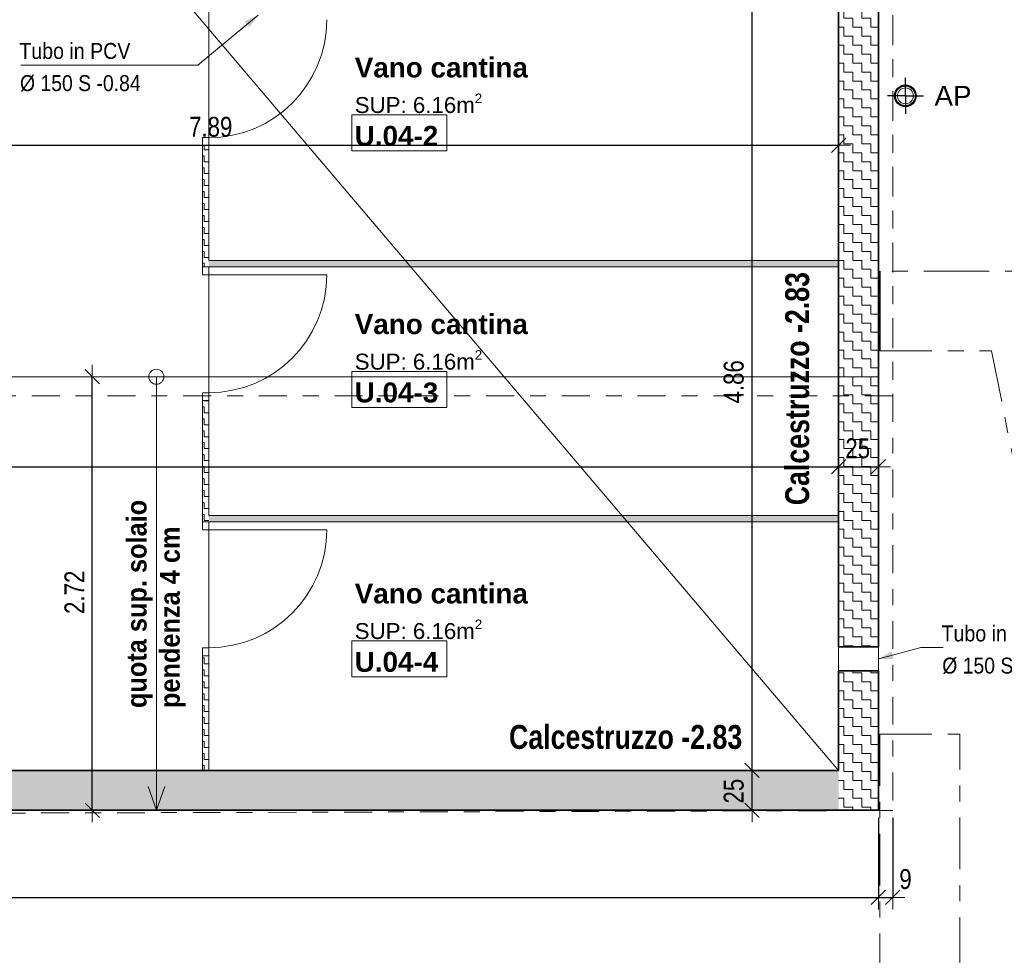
# Model space of a CAD drawing. Header units: metres. Extents: x -75 to 65, y -68 to 92.
# Tile 12 of 34: x 17.56 to 23.73, y -7.57 to -1.7. Entities that reach past the tile are written whole.
import ezdxf

# ---------------------------------------------------------------- set-up
doc = ezdxf.new("R2010")
doc.units = ezdxf.units.M
doc.header["$PDMODE"] = 65
for name, pattern in [('AUSGEZOGEN', [0]), ('STRICHLINIE_S4', [0.275, 0.175, -0.05, 0, -0.05]), ('STRICHPUNKT2_S5', [0.425, 0.325, -0.05, 0, -0.05])]:
    doc.linetypes.add(name, pattern=pattern)
for name, color, linetype in [('XR$1$010 Aussenwände', 7, 'AUSGEZOGEN'), ('XR$1$010 Aussenwände Bauteilschraffuren', 7, 'AUSGEZOGEN'), ('XR$1$010 Fenster', 7, 'AUSGEZOGEN'), ('XR$1$010 Türen', 7, 'AUSGEZOGEN'), ('XR$1$015 Innenwände', 7, 'AUSGEZOGEN'), ('XR$1$015 Innenwände Bauteilschraffuren', 7, 'AUSGEZOGEN'), ('XR$1$035 Decken', 7, 'AUSGEZOGEN'), ('XR$1$060 Möbel Einbau', 7, 'AUSGEZOGEN'), ('XR$1$065 Möbel Einrichtung', 7, 'AUSGEZOGEN'), ('XR$1$080 Raumdefinitionen Kontur', 7, 'AUSGEZOGEN'), ('XR$1$0_', 7, 'AUSGEZOGEN'), ('XR$1$255 Plangrafiken', 7, 'AUSGEZOGEN'), ('XR$2$080 Raumdefinitionen Text', 7, 'AUSGEZOGEN'), ('XR$2$160 Beschriftungen 50', 7, 'AUSGEZOGEN')]:
    doc.layers.add(name, color=color, linetype=linetype)
doc.layers.add('XR$2$STANDARD_1', color=7, linetype='AUSGEZOGEN', lineweight=25)
doc.styles.add('ARIAL', font='arial.ttf')
doc.dimstyles.new('DIMSTYLE_3', dxfattribs={"dimtxt": 0.125, "dimasz": 0.15, "dimexe": 0, "dimexo": 0, "dimgap": 0.0625, "dimtad": 2, "dimrnd": 0.005, "dimzin": 4, "dimdsep": 46, "dimtxsty": 'ARIAL', "dimblk1": 'ALL_ML_STRICH', "dimblk2": 'ALL_ML_STRICH', "dimsah": 1, "dimcen": 0, "dimclrd": 7, "dimclre": 7, "dimclrt": 7, "dimadec": 0, "dimazin": 0, "dimtfac": 1, "dimtdec": 0, "dimtix": 1, "dimtmove": 2, "dimatfit": 3, "dimfxl": 0, "dimtzin": 0, "dimlwd": 0, "dimlwe": 18, "dimarcsym": 0})
doc.dimstyles.new('DIMSTYLE_7', dxfattribs={"dimtxt": 0.125, "dimasz": 0.15, "dimexe": 0, "dimexo": 0, "dimgap": 0.0625, "dimtad": 2, "dimdec": 1, "dimlfac": 100, "dimrnd": 0.5, "dimzin": 4, "dimdsep": 46, "dimtxsty": 'ARIAL', "dimblk1": 'ALL_ML_STRICH', "dimblk2": 'ALL_ML_STRICH', "dimsah": 1, "dimcen": 0, "dimclrd": 7, "dimclre": 7, "dimclrt": 7, "dimadec": 0, "dimazin": 0, "dimtfac": 1, "dimtdec": 0, "dimtix": 1, "dimtmove": 2, "dimatfit": 3, "dimfxl": 0, "dimtvp": 1.2, "dimtzin": 0, "dimlwd": 0, "dimlwe": 18, "dimarcsym": 0})
pattern_1 = [(0, (0.075, 0.075), (0.0375, 0.0375), [0.0375, -0.0375]), (90, (0.075, 0.075), (-0.0375, 0.0375), [0.0375, -0.0375])]
pattern_2 = [(0, (0.1125, 0.1125), (0.05625, 0.05625), [0.05625, -0.05625]), (90, (0.1125, 0.1125), (-0.05625, 0.05625), [0.05625, -0.05625])]

# ---------------------------------------------------------------- blocks, each defined once
blk = doc.blocks.new('COMPLEXOBJECT_17')
at = {"layer": 'XR$1$065 Möbel Einrichtung', "color": 7, "linetype": 'AUSGEZOGEN', "lineweight": 13, "transparency": 33554687}
for start, end in [(90, 270), (270, 90)]:
    blk.add_arc((23.1113, -2.1742), 0.05, start, end, dxfattribs=at)
blk = doc.blocks.new('COMPLEXOBJECT_29')
at = {"layer": 'XR$2$160 Beschriftungen 50', "linetype": 'AUSGEZOGEN', "lineweight": 13, "true_color": 0x000000, "transparency": 33554687}
blk.add_hatch(color=18, dxfattribs=at).paths.add_polyline_path([(23.0362, -5.7067), (23.0237, -5.6595), (22.9418, -5.7065)])
at = {"layer": 'XR$2$160 Beschriftungen 50', "color": 7, "linetype": 'AUSGEZOGEN', "lineweight": 13, "transparency": 33554687}
blk.add_line((22.9418, -5.7065), (23.0299, -5.6831), dxfattribs=at)
blk = doc.blocks.new('ALL_ML_STRICH')
at = {"color": 0, "linetype": 'ByBlock', "lineweight": -2}
for p, q in [((0, -0.5), (0, 0.5)), ((-1, 0), (0.5, 0)), ((-0.3, -0.3), (0.3, 0.3))]:
    blk.add_line(p, q, dxfattribs=at)
blk = doc.blocks.new('*D55')
at = {"layer": 'DEFPOINTS', "color": 7, "linetype": 'AUSGEZOGEN', "lineweight": 18, "transparency": 16777216}
for p in [(1.9918, -7.1932), (1.9918, -7.2032), (22.9418, -7.2032)]:
    blk.add_point(p, dxfattribs=at)
at = {"layer": 'XR$2$STANDARD_1', "color": 7, "linetype": 'AUSGEZOGEN', "lineweight": -2, "transparency": 16777216}
for p, q in [((1.9918, -6.7035), (1.9918, -7.2032)), ((22.9418, -6.7035), (22.9418, -7.2032)), ((1.9918, -7.2032), (22.9418, -7.2032))]:
    blk.add_line(p, q, dxfattribs=at)
at = {"layer": 'XR$2$STANDARD_1', "color": 7, "linetype": 'AUSGEZOGEN', "lineweight": 18, "transparency": 16777216, "xscale": 0.15, "yscale": 0.15, "zscale": 0.15, "rotation": 180}
blk.add_blockref('ALL_ML_STRICH', (1.9918, -7.2032), dxfattribs=at)
at = {"layer": 'XR$2$STANDARD_1', "color": 7, "linetype": 'AUSGEZOGEN', "lineweight": 18, "transparency": 16777216, "xscale": 0.15, "yscale": 0.15, "zscale": 0.15}
blk.add_blockref('ALL_ML_STRICH', (22.9418, -7.2032), dxfattribs=at)
at = {"layer": 'XR$2$STANDARD_1', "color": 7, "linetype": 'AUSGEZOGEN', "lineweight": 18, "transparency": 16777216, "insert": (12.4698, -7.0886), "char_height": 0.125, "width": 0.5, "attachment_point": 5, "style": 'ARIAL'}
blk.add_mtext('\\W0.80;\\A1;{\\A1;{20.95\\H0.082500;\\S^ ;}}', dxfattribs=at)
blk = doc.blocks.new('*D56')
at = {"layer": 'DEFPOINTS', "color": 7, "linetype": 'AUSGEZOGEN', "lineweight": 18, "transparency": 16777216}
for p in [(22.9418, -7.2032), (22.9418, -7.2032), (23.0318, -7.1909)]:
    blk.add_point(p, dxfattribs=at)
at = {"layer": 'XR$2$STANDARD_1', "color": 7, "linetype": 'AUSGEZOGEN', "lineweight": -2, "transparency": 16777216}
for p, q in [((22.9418, -6.7035), (22.9418, -7.2032)), ((23.0318, -6.7035), (23.0318, -7.2032)), ((22.9418, -7.2032), (23.0318, -7.2032))]:
    blk.add_line(p, q, dxfattribs=at)
at = {"layer": 'XR$2$STANDARD_1', "color": 7, "linetype": 'AUSGEZOGEN', "lineweight": 18, "transparency": 16777216, "xscale": 0.15, "yscale": 0.15, "zscale": 0.15, "rotation": 180}
blk.add_blockref('ALL_ML_STRICH', (22.9418, -7.2032), dxfattribs=at)
at = {"layer": 'XR$2$STANDARD_1', "color": 7, "linetype": 'AUSGEZOGEN', "lineweight": 18, "transparency": 16777216, "xscale": 0.15, "yscale": 0.15, "zscale": 0.15}
blk.add_blockref('ALL_ML_STRICH', (23.0318, -7.2032), dxfattribs=at)
at = {"layer": 'XR$2$STANDARD_1', "color": 7, "linetype": 'AUSGEZOGEN', "lineweight": 18, "transparency": 16777216, "insert": (23.1118, -7.0886), "char_height": 0.125, "width": 0.3, "attachment_point": 5, "style": 'ARIAL'}
blk.add_mtext('\\W0.80;\\A1;{\\A1;{9\\H0.082500;\\S^ ;}}', dxfattribs=at)
blk = doc.blocks.new('*D61')
at = {"layer": 'DEFPOINTS', "color": 7, "linetype": 'AUSGEZOGEN', "lineweight": 18, "transparency": 16777216}
for p in [(14.8018, -2.449), (14.8018, -2.484), (22.6918, -2.7819)]:
    blk.add_point(p, dxfattribs=at)
at = {"layer": 'XR$2$STANDARD_1', "color": 7, "linetype": 'AUSGEZOGEN', "lineweight": -2, "transparency": 16777216}
for p, q in [((14.8018, -2.114), (14.8018, -2.484)), ((14.8018, -2.484), (22.6918, -2.484)), ((22.6918, -2.484), (22.6918, -2.484))]:
    blk.add_line(p, q, dxfattribs=at)
at = {"layer": 'XR$2$STANDARD_1', "color": 7, "linetype": 'AUSGEZOGEN', "lineweight": 18, "transparency": 16777216, "xscale": 0.15, "yscale": 0.15, "zscale": 0.15, "rotation": 180}
blk.add_blockref('ALL_ML_STRICH', (14.8018, -2.484), dxfattribs=at)
at = {"layer": 'XR$2$STANDARD_1', "color": 7, "linetype": 'AUSGEZOGEN', "lineweight": 18, "transparency": 16777216, "xscale": 0.15, "yscale": 0.15, "zscale": 0.15}
blk.add_blockref('ALL_ML_STRICH', (22.6918, -2.484), dxfattribs=at)
at = {"layer": 'XR$2$STANDARD_1', "color": 7, "linetype": 'AUSGEZOGEN', "lineweight": 18, "transparency": 16777216, "insert": (18.7539, -2.3693), "char_height": 0.125, "width": 0.4, "attachment_point": 5, "style": 'ARIAL'}
blk.add_mtext('\\W0.80;\\A1;{\\A1;{7.89\\H0.082500;\\S^ ;}}', dxfattribs=at)
blk = doc.blocks.new('*D67')
at = {"layer": 'DEFPOINTS', "color": 7, "linetype": 'AUSGEZOGEN', "lineweight": 18, "transparency": 16777216}
for p in [(18.0114, -3.9365), (18.0114, -6.6565), (18.1134, -6.6565)]:
    blk.add_point(p, dxfattribs=at)
at = {"layer": 'XR$2$STANDARD_1', "color": 7, "linetype": 'AUSGEZOGEN', "lineweight": -2, "transparency": 16777216}
for p, q in [((18.0114, -3.9365), (18.0114, -3.9365)), ((18.0114, -6.6565), (18.0114, -3.9365)), ((18.0114, -6.6565), (18.0114, -6.6565))]:
    blk.add_line(p, q, dxfattribs=at)
at = {"layer": 'XR$2$STANDARD_1', "color": 7, "linetype": 'AUSGEZOGEN', "lineweight": 18, "transparency": 16777216, "xscale": 0.15, "yscale": 0.15, "zscale": 0.15}
for p, rotation in [((18.0114, -3.9365), 90), ((18.0114, -6.6565), 270)]:
    blk.add_blockref('ALL_ML_STRICH', p, dxfattribs=dict(at, rotation=rotation))
at = {"layer": 'XR$2$STANDARD_1', "color": 7, "linetype": 'AUSGEZOGEN', "lineweight": 18, "transparency": 16777216, "insert": (17.8989, -5.2888), "char_height": 0.125, "width": 0.4, "attachment_point": 5, "rotation": 90, "style": 'ARIAL'}
blk.add_mtext('\\W0.80;\\A1;{\\A1;{2.72\\H0.082500;\\S^ ;}}', dxfattribs=at)
blk = doc.blocks.new('*D126')
at = {"layer": 'DEFPOINTS', "color": 7, "linetype": 'AUSGEZOGEN', "lineweight": 18, "transparency": 16777216}
for p in [(2.2418, -4.1597), (2.2418, -4.501), (22.6918, -4.62)]:
    blk.add_point(p, dxfattribs=at)
at = {"layer": 'XR$2$STANDARD_1', "color": 7, "linetype": 'AUSGEZOGEN', "lineweight": -2, "transparency": 16777216}
for p, q in [((2.2418, -4.501), (2.2418, -4.501)), ((2.2418, -4.501), (22.6918, -4.501)), ((22.6918, -4.501), (22.6918, -4.501))]:
    blk.add_line(p, q, dxfattribs=at)
at = {"layer": 'XR$2$STANDARD_1', "color": 7, "linetype": 'AUSGEZOGEN', "lineweight": 18, "transparency": 16777216, "xscale": 0.15, "yscale": 0.15, "zscale": 0.15, "rotation": 180}
blk.add_blockref('ALL_ML_STRICH', (2.2418, -4.501), dxfattribs=at)
at = {"layer": 'XR$2$STANDARD_1', "color": 7, "linetype": 'AUSGEZOGEN', "lineweight": 18, "transparency": 16777216, "xscale": 0.15, "yscale": 0.15, "zscale": 0.15}
blk.add_blockref('ALL_ML_STRICH', (22.6918, -4.501), dxfattribs=at)
at = {"layer": 'XR$2$STANDARD_1', "color": 7, "linetype": 'AUSGEZOGEN', "lineweight": 18, "transparency": 16777216, "insert": (12.4698, -4.3864), "char_height": 0.125, "width": 0.5, "attachment_point": 5, "style": 'ARIAL'}
blk.add_mtext('\\W0.80;\\A1;{\\A1;{20.45\\H0.082500;\\S^ ;}}', dxfattribs=at)
blk = doc.blocks.new('*D127')
at = {"layer": 'DEFPOINTS', "color": 7, "linetype": 'AUSGEZOGEN', "lineweight": 18, "transparency": 16777216}
for p in [(22.6918, -4.501), (22.6918, -4.62), (22.9418, -4.6087)]:
    blk.add_point(p, dxfattribs=at)
at = {"layer": 'XR$2$STANDARD_1', "color": 7, "linetype": 'AUSGEZOGEN', "lineweight": -2, "transparency": 16777216}
for p, q in [((22.6918, -4.501), (22.6918, -4.501)), ((22.6918, -4.501), (22.9418, -4.501)), ((22.9418, -4.501), (22.9418, -4.501))]:
    blk.add_line(p, q, dxfattribs=at)
at = {"layer": 'XR$2$STANDARD_1', "color": 7, "linetype": 'AUSGEZOGEN', "lineweight": 18, "transparency": 16777216, "xscale": 0.15, "yscale": 0.15, "zscale": 0.15, "rotation": 180}
blk.add_blockref('ALL_ML_STRICH', (22.6918, -4.501), dxfattribs=at)
at = {"layer": 'XR$2$STANDARD_1', "color": 7, "linetype": 'AUSGEZOGEN', "lineweight": 18, "transparency": 16777216, "xscale": 0.15, "yscale": 0.15, "zscale": 0.15}
blk.add_blockref('ALL_ML_STRICH', (22.9418, -4.501), dxfattribs=at)
at = {"layer": 'XR$2$STANDARD_1', "color": 7, "linetype": 'AUSGEZOGEN', "lineweight": 18, "transparency": 16777216, "insert": (22.8119, -4.3864), "char_height": 0.125, "width": 0.4, "attachment_point": 5, "style": 'ARIAL'}
blk.add_mtext('\\W0.80;\\A1;{\\A1;{25\\H0.082500;\\S^ ;}}', dxfattribs=at)
blk = doc.blocks.new('COMPLEXOBJECT_33')
at = {"layer": 'XR$2$160 Beschriftungen 50', "linetype": 'AUSGEZOGEN', "lineweight": 13, "true_color": 0x000000, "transparency": 33554687}
blk.add_hatch(color=18, dxfattribs=at).paths.add_polyline_path([(18.9658, -1.7072), (18.997, -1.7448), (19.0516, -1.6677)])
at = {"layer": 'XR$2$160 Beschriftungen 50', "color": 7, "linetype": 'AUSGEZOGEN', "lineweight": 13, "transparency": 33554687}
blk.add_line((19.0516, -1.6677), (18.9814, -1.726), dxfattribs=at)
blk = doc.blocks.new('*D143')
at = {"layer": 'DEFPOINTS', "color": 7, "linetype": 'AUSGEZOGEN', "lineweight": 18, "transparency": 16777216}
for p in [(22.1846, -6.4065), (22.1496, -6.6565), (22.2171, -6.6565)]:
    blk.add_point(p, dxfattribs=at)
at = {"layer": 'XR$2$STANDARD_1', "color": 7, "linetype": 'AUSGEZOGEN', "lineweight": -2, "transparency": 16777216}
for p, q in [((22.1496, -6.4065), (22.1496, -6.4065)), ((22.1496, -6.6565), (22.1496, -6.4065)), ((22.1496, -6.6565), (22.1496, -6.6565))]:
    blk.add_line(p, q, dxfattribs=at)
at = {"layer": 'XR$2$STANDARD_1', "color": 7, "linetype": 'AUSGEZOGEN', "lineweight": 18, "transparency": 16777216, "xscale": 0.15, "yscale": 0.15, "zscale": 0.15}
for p, rotation in [((22.1496, -6.4065), 90), ((22.1496, -6.6565), 270)]:
    blk.add_blockref('ALL_ML_STRICH', p, dxfattribs=dict(at, rotation=rotation))
at = {"layer": 'XR$2$STANDARD_1', "color": 7, "linetype": 'AUSGEZOGEN', "lineweight": 18, "transparency": 16777216, "insert": (22.035, -6.5364), "char_height": 0.125, "width": 0.4, "attachment_point": 5, "rotation": 90, "style": 'ARIAL'}
blk.add_mtext('\\W0.80;\\A1;{\\A1;{25\\H0.082500;\\S^ ;}}', dxfattribs=at)
blk = doc.blocks.new('*D144')
at = {"layer": 'DEFPOINTS', "color": 7, "linetype": 'AUSGEZOGEN', "lineweight": 18, "transparency": 16777216}
for p in [(22.4085, -1.5451), (22.1496, -6.4065), (22.1846, -6.4065)]:
    blk.add_point(p, dxfattribs=at)
at = {"layer": 'XR$2$STANDARD_1', "color": 7, "linetype": 'AUSGEZOGEN', "lineweight": -2, "transparency": 16777216}
for p, q in [((22.1496, -1.5451), (22.1496, -1.5451)), ((22.1496, -6.4065), (22.1496, -1.5451)), ((22.1496, -6.4065), (22.1496, -6.4065))]:
    blk.add_line(p, q, dxfattribs=at)
at = {"layer": 'XR$2$STANDARD_1', "color": 7, "linetype": 'AUSGEZOGEN', "lineweight": 18, "transparency": 16777216, "xscale": 0.15, "yscale": 0.15, "zscale": 0.15}
for p, rotation in [((22.1496, -1.5451), 90), ((22.1496, -6.4065), 270)]:
    blk.add_blockref('ALL_ML_STRICH', p, dxfattribs=dict(at, rotation=rotation))
at = {"layer": 'XR$2$STANDARD_1', "color": 7, "linetype": 'AUSGEZOGEN', "lineweight": 18, "transparency": 16777216, "insert": (22.035, -3.9685), "char_height": 0.125, "width": 0.4, "attachment_point": 5, "rotation": 90, "style": 'ARIAL'}
blk.add_mtext('\\W0.80;\\A1;{\\A1;{4.86\\H0.082500;\\S^ ;}}', dxfattribs=at)
blk = doc.blocks.new('*D162')
at = {"layer": 'DEFPOINTS', "color": 7, "linetype": 'AUSGEZOGEN', "lineweight": 18, "transparency": 16777216}
for p in [(22.9418, -1.2951), (24.7886, -5.7065), (24.9129, -5.7065)]:
    blk.add_point(p, dxfattribs=at)
at = {"layer": 'XR$2$STANDARD_1', "color": 7, "linetype": 'AUSGEZOGEN', "lineweight": -2, "transparency": 16777216}
for p, q in [((23.8318, -1.2951), (24.9129, -1.2951)), ((24.9129, -5.7065), (24.9129, -1.2951)), ((23.8108, -5.7065), (24.9129, -5.7065))]:
    blk.add_line(p, q, dxfattribs=at)
at = {"layer": 'XR$2$STANDARD_1', "color": 7, "linetype": 'AUSGEZOGEN', "lineweight": 18, "transparency": 16777216, "xscale": 0.15, "yscale": 0.15, "zscale": 0.15}
for p, rotation in [((24.9129, -1.2951), 90), ((24.9129, -5.7065), 270)]:
    blk.add_blockref('ALL_ML_STRICH', p, dxfattribs=dict(at, rotation=rotation))
at = {"layer": 'XR$2$STANDARD_1', "color": 7, "linetype": 'AUSGEZOGEN', "lineweight": 18, "transparency": 16777216, "insert": (24.8004, -3.4839), "char_height": 0.125, "width": 0.4, "attachment_point": 5, "rotation": 90, "style": 'ARIAL'}
blk.add_mtext('\\W0.80;\\A1;{\\A1;{4.41\\H0.082500;\\S^ ;}}', dxfattribs=at)
blk = doc.blocks.new('*D190')
at = {"layer": 'DEFPOINTS', "color": 7, "linetype": 'AUSGEZOGEN', "lineweight": 18, "transparency": 16777216}
for p in [(18.3518, -1.2951), (-2.864, -6.6565), (-0.7019, -6.6565)]:
    blk.add_point(p, dxfattribs=at)
at = {"layer": 'XR$2$STANDARD_1', "color": 7, "linetype": 'AUSGEZOGEN', "lineweight": -2, "transparency": 16777216}
for p, q in [((-0.0753, -1.2951), (-0.7019, -1.2951)), ((-0.7019, -6.6565), (-0.7019, -1.2951)), ((-0.7019, -6.6565), (-0.7019, -6.6565))]:
    blk.add_line(p, q, dxfattribs=at)
at = {"layer": 'XR$2$STANDARD_1', "color": 7, "linetype": 'AUSGEZOGEN', "lineweight": 18, "transparency": 16777216, "xscale": 0.15, "yscale": 0.15, "zscale": 0.15}
for p, rotation in [((-0.7019, -1.2951), 90), ((-0.7019, -6.6565), 270)]:
    blk.add_blockref('ALL_ML_STRICH', p, dxfattribs=dict(at, rotation=rotation))
at = {"layer": 'XR$2$STANDARD_1', "color": 7, "linetype": 'AUSGEZOGEN', "lineweight": 18, "transparency": 16777216, "insert": (-0.8166, -3.9685), "char_height": 0.125, "width": 0.4, "attachment_point": 5, "rotation": 90, "style": 'ARIAL'}
blk.add_mtext('\\W0.80;\\A1;{\\A1;{5.36\\H0.082500;\\S^ ;}}', dxfattribs=at)

msp = doc.modelspace()

# ---------------------------------------------------------------- hatches: boundary and pattern name
at = {"layer": 'XR$1$010 Aussenwände Bauteilschraffuren', "linetype": 'AUSGEZOGEN', "lineweight": 13, "transparency": 33554687}
h = msp.add_hatch(dxfattribs=at)
h.set_pattern_fill('MUSTER', scale=0.05625, style=0, pattern_type=2)
h.set_pattern_definition(pattern_2)
h.paths.add_polyline_path([(22.6918, -1.5451), (22.6918, -5.6315), (22.9418, -5.6315), (22.9418, -1.5451)], flags=0)
h = msp.add_hatch(dxfattribs=at)
h.set_pattern_fill('MUSTER', scale=0.05625, style=0, pattern_type=2)
h.set_pattern_definition(pattern_2)
h.paths.add_polyline_path([(22.6918, -6.4065), (22.9418, -6.4065), (22.9418, -5.7815), (22.6918, -5.7815)], flags=0)
h = msp.add_hatch(dxfattribs=at)
h.set_pattern_fill('MUSTER', scale=0.05625, style=0, pattern_type=2)
h.set_pattern_definition(pattern_2)
h.paths.add_polyline_path([(22.6918, -6.4065), (2.2418, -6.4065), (2.2418, -6.6565), (22.6918, -6.6565)], flags=0)
h = msp.add_hatch(dxfattribs=at)
h.set_pattern_fill('MUSTER', scale=0.05625, style=0, pattern_type=2)
h.set_pattern_definition(pattern_2)
h.paths.add_polyline_path([(22.6918, -6.4065), (22.9418, -6.6565), (22.9418, -6.4065)], flags=0)
h = msp.add_hatch(dxfattribs=at)
h.set_pattern_fill('MUSTER', scale=0.05625, style=0, pattern_type=2)
h.set_pattern_definition(pattern_2)
h.paths.add_polyline_path([(22.6918, -6.6565), (22.9418, -6.6565), (22.6918, -6.4065)], flags=0)
at = {"layer": 'XR$1$015 Innenwände Bauteilschraffuren', "linetype": 'AUSGEZOGEN', "lineweight": 18, "transparency": 33554687}
h = msp.add_hatch(dxfattribs=at)
h.set_pattern_fill('MUSTER', scale=0.0375, style=0, pattern_type=2)
h.set_pattern_definition(pattern_1)
h.paths.add_polyline_path([(18.7418, -2.4865), (18.7018, -2.4865), (18.7018, -3.2465), (18.7418, -3.2465)], flags=0)
h = msp.add_hatch(dxfattribs=at)
h.set_pattern_fill('MUSTER', scale=0.0375, style=0, pattern_type=2)
h.set_pattern_definition(pattern_1)
h.paths.add_polyline_path([(18.7418, -3.2465), (22.6918, -3.2465), (22.6918, -3.2065), (18.7418, -3.2065)], flags=0)
h = msp.add_hatch(dxfattribs=at)
h.set_pattern_fill('MUSTER', scale=0.0375, style=0, pattern_type=2)
h.set_pattern_definition(pattern_1)
h.paths.add_polyline_path([(18.7418, -4.0865), (18.7018, -4.0865), (18.7018, -4.8465), (18.7418, -4.8465)], flags=0)
h = msp.add_hatch(dxfattribs=at)
h.set_pattern_fill('MUSTER', scale=0.0375, style=0, pattern_type=2)
h.set_pattern_definition(pattern_1)
h.paths.add_polyline_path([(18.7418, -4.8465), (22.6918, -4.8465), (22.6918, -4.8065), (18.7418, -4.8065)], flags=0)
h = msp.add_hatch(dxfattribs=at)
h.set_pattern_fill('MUSTER', scale=0.0375, style=0, pattern_type=2)
h.set_pattern_definition(pattern_1)
h.paths.add_polyline_path([(18.7018, -6.4065), (18.7418, -6.4065), (18.7418, -5.6865), (18.7018, -5.6865)], flags=0)

# ---------------------------------------------------------------- linework, layer by layer
at = {"layer": 'XR$1$010 Aussenwände', "color": 7, "linetype": 'AUSGEZOGEN', "lineweight": 35, "transparency": 33554687}
for p, q in [((22.9418, -5.6315), (22.9418, -1.2951)), ((22.6918, -1.5451), (22.6918, -5.6315)), ((22.6918, -5.6315), (22.9418, -5.6315)), ((22.6918, -5.7815), (22.9418, -5.7815)), ((22.6918, -5.7815), (22.6918, -6.4065)), ((22.9418, -6.4065), (22.9418, -5.7815)), ((22.6918, -6.4065), (2.2418, -6.4065)), ((22.9418, -6.6565), (22.9418, -6.4065)), ((1.9918, -6.6565), (22.9418, -6.6565))]:
    msp.add_line(p, q, dxfattribs=at)
at = {"layer": 'XR$1$010 Aussenwände', "color": 8, "linetype": 'AUSGEZOGEN', "lineweight": 25, "transparency": 33554687}
msp.add_line((22.9518, -3.2735), (22.9518, -3.7735), dxfattribs=at)
at = {"layer": 'XR$1$010 Aussenwände', "color": 8, "linetype": 'STRICHPUNKT2_S5', "lineweight": 13, "transparency": 33554687}
for p, q in [((23.5513, -3.2735), (22.9518, -3.2735)), ((24.0612, -3.2735), (23.5513, -3.2735)), ((22.9518, -3.7735), (23.6514, -3.7735)), ((23.6514, -3.7735), (24.6352, -8.6876)), ((22.9518, -6.1784), (22.9518, -10.276)), ((22.9518, -6.1784), (23.4518, -6.1784)), ((23.4518, -10.776), (23.4518, -6.1784))]:
    msp.add_line(p, q, dxfattribs=at)
at = {"layer": 'XR$1$010 Fenster', "color": 7, "linetype": 'AUSGEZOGEN', "lineweight": 18, "transparency": 33554687}
for p, q in [((18.3518, -1.2951), (22.6918, -6.4065)), ((22.6918, -5.6315), (22.6918, -5.7815)), ((22.6918, -5.6315), (22.9418, -5.6315)), ((22.9418, -5.6315), (22.9418, -5.7815)), ((22.6918, -5.7815), (22.9418, -5.7815))]:
    msp.add_line(p, q, dxfattribs=at)
at = {"layer": 'XR$1$010 Türen', "color": 7, "linetype": 'AUSGEZOGEN', "lineweight": 18, "transparency": 33554687}
for p, q in [((18.7018, -2.4865), (18.7018, -2.4365)), ((18.7018, -2.4365), (18.7418, -2.4365)), ((18.7418, -2.4365), (18.7418, -2.4865)), ((18.7418, -2.4865), (18.7018, -2.4865)), ((18.7418, -2.4865), (18.7018, -2.4865)), ((18.7418, -2.4865), (18.7018, -2.4865)), ((18.7018, -3.2965), (18.7018, -3.2465)), ((18.7018, -3.2465), (18.7418, -3.2465)), ((18.7418, -3.2465), (18.7018, -3.2465)), ((18.7418, -3.2465), (18.7018, -3.2465)), ((18.7418, -3.2465), (18.7418, -3.2965)), ((18.7418, -3.2965), (18.7018, -3.2965)), ((18.7418, -3.2965), (19.4818, -3.2965)), ((18.7018, -4.0865), (18.7018, -4.0365)), ((18.7018, -4.0365), (18.7418, -4.0365)), ((18.7418, -4.0365), (18.7418, -4.0865)), ((18.7418, -4.0865), (18.7018, -4.0865)), ((18.7418, -4.0865), (18.7018, -4.0865)), ((18.7418, -4.0865), (18.7018, -4.0865)), ((18.7018, -4.8965), (18.7018, -4.8465)), ((18.7018, -4.8465), (18.7418, -4.8465)), ((18.7418, -4.8465), (18.7018, -4.8465)), ((18.7418, -4.8465), (18.7018, -4.8465)), ((18.7418, -4.8465), (18.7418, -4.8965)), ((18.7418, -4.8965), (18.7018, -4.8965)), ((18.7418, -4.8965), (19.4818, -4.8965)), ((18.7018, -5.6865), (18.7018, -5.6365)), ((18.7018, -5.6365), (18.7418, -5.6365)), ((18.7418, -5.6365), (18.7418, -5.6865)), ((18.7418, -5.6865), (18.7018, -5.6865)), ((18.7418, -5.6865), (18.7018, -5.6865)), ((18.7418, -5.6865), (18.7018, -5.6865))]:
    msp.add_line(p, q, dxfattribs=at)
for centre in [(18.7418, -1.6965), (18.7418, -3.2965), (18.7418, -4.8965)]:
    msp.add_arc(centre, 0.74, 270, 0, dxfattribs=at)
at = {"layer": 'XR$1$015 Innenwände', "color": 7, "linetype": 'STRICHLINIE_S4', "lineweight": 13, "transparency": 33554687}
for p, q in [((23.0318, 11.1435), (23.0318, -4.0565)), ((23.0318, -4.0565), (1.8718, -4.0565))]:
    msp.add_line(p, q, dxfattribs=at)
at = {"layer": 'XR$1$015 Innenwände', "color": 7, "linetype": 'AUSGEZOGEN', "lineweight": 18, "transparency": 33554687}
for p, q in [((18.7418, -2.4865), (18.7018, -2.4865)), ((18.7018, -2.4865), (18.7018, -3.2465)), ((18.7418, -3.2065), (18.7418, -2.4865)), ((22.6918, -3.2065), (18.7418, -3.2065)), ((22.6918, -3.2465), (22.6918, -3.2065)), ((18.7418, -3.2465), (18.7018, -3.2465)), ((18.7418, -3.2465), (22.6918, -3.2465)), ((18.7418, -4.0865), (18.7018, -4.0865)), ((18.7018, -4.0865), (18.7018, -4.8465)), ((18.7418, -4.8065), (18.7418, -4.0865)), ((22.6918, -4.8065), (18.7418, -4.8065)), ((22.6918, -4.8465), (22.6918, -4.8065)), ((18.7418, -4.8465), (18.7018, -4.8465)), ((18.7418, -4.8465), (22.6918, -4.8465)), ((18.7418, -5.6865), (18.7018, -5.6865)), ((18.7018, -5.6865), (18.7018, -6.4065)), ((18.7418, -6.4065), (18.7418, -5.6865)), ((18.7018, -6.4065), (18.7418, -6.4065))]:
    msp.add_line(p, q, dxfattribs=at)
at = {"layer": 'XR$1$035 Decken', "color": 7, "linetype": 'AUSGEZOGEN', "lineweight": 18, "transparency": 33554687}
for p, q in [((22.9418, -6.6565), (22.9418, -1.2951)), ((1.9918, -6.6565), (22.9418, -6.6565))]:
    msp.add_line(p, q, dxfattribs=at)
at = {"layer": 'XR$1$060 Möbel Einbau', "color": 172, "linetype": 'AUSGEZOGEN', "lineweight": 25, "transparency": 33554687}
for q in [(23.1113, -2.0617), (22.9988, -2.1742), (23.1113, -2.2867), (23.2238, -2.1742)]:
    msp.add_line((23.1113, -2.1742), q, dxfattribs=at)
for radius in [0.0675, 0.0625]:
    msp.add_circle((23.1113, -2.1742), radius, dxfattribs=at)
at = {"layer": 'XR$1$080 Raumdefinitionen Kontur', "color": 51, "linetype": 'AUSGEZOGEN', "lineweight": 13, "transparency": 33554687}
for p, q in [((22.6918, -6.4065), (22.6918, -1.5451)), ((18.7418, -1.6465), (18.7418, -3.2065)), ((22.6918, -3.2065), (22.6918, -1.6465)), ((18.7418, -3.2065), (22.6918, -3.2065)), ((18.7418, -3.2465), (18.7418, -4.8065)), ((22.6918, -3.2465), (18.7418, -3.2465)), ((22.6918, -4.8065), (22.6918, -3.2465)), ((18.7418, -4.8065), (22.6918, -4.8065)), ((18.7418, -4.8465), (18.7418, -6.4065)), ((22.6918, -4.8465), (18.7418, -4.8465)), ((22.6918, -6.4065), (22.6918, -4.8465)), ((2.2418, -6.4065), (22.6918, -6.4065)), ((18.7418, -6.4065), (22.6918, -6.4065))]:
    msp.add_line(p, q, dxfattribs=at)
at = {"layer": 'XR$1$0_', "lineweight": 13, "transparency": 33554687}
for p, q in [((22.9418, -3.9365), (1.9918, -3.9365)), ((18.413, -3.9365), (18.413, -6.6565)), ((18.413, -3.9365), (18.413, -6.6565)), ((18.413, -6.6565), (18.3608, -6.5061)), ((18.413, -6.6565), (18.4653, -6.5061))]:
    msp.add_line(p, q, dxfattribs=at)
msp.add_circle((18.413, -3.9365), 0.0473, dxfattribs=at)
at = {"layer": 'XR$1$255 Plangrafiken', "color": 1, "linetype": 'STRICHLINIE_S4', "lineweight": 18, "transparency": 33554687}
for p in [(23.0318, 11.156), (1.5413, -6.7201)]:
    msp.add_line(p, (23.0318, -6.6579), dxfattribs=at)
at = {"layer": 'XR$2$160 Beschriftungen 50', "color": 7, "linetype": 'AUSGEZOGEN', "lineweight": 13, "transparency": 33554687}
for p, q in [((18.9814, -1.726), (18.6732, -1.9816)), ((18.6732, -1.9816), (17.5632, -1.9816)), ((23.0299, -5.6831), (23.2091, -5.6357)), ((23.2091, -5.6357), (23.3478, -5.6357))]:
    msp.add_line(p, q, dxfattribs=at)
at = {"layer": 'XR$2$STANDARD_1', "color": 7, "linetype": 'AUSGEZOGEN', "lineweight": 13, "transparency": 33554687}
for p, q in [((19.6398, -2.2932), (20.2357, -2.2932)), ((19.6398, -2.5194), (19.6398, -2.2932)), ((20.2357, -2.2932), (20.2357, -2.5194)), ((20.2357, -2.5194), (19.6398, -2.5194)), ((19.6398, -3.9032), (20.2357, -3.9032)), ((19.6398, -4.1294), (19.6398, -3.9032)), ((20.2357, -3.9032), (20.2357, -4.1294)), ((20.2357, -4.1294), (19.6398, -4.1294)), ((19.6398, -5.5932), (20.2357, -5.5932)), ((19.6398, -5.8194), (19.6398, -5.5932)), ((20.2357, -5.5932), (20.2357, -5.8194)), ((20.2357, -5.8194), (19.6398, -5.8194))]:
    msp.add_line(p, q, dxfattribs=at)

# ---------------------------------------------------------------- block references
at = {"layer": 'XR$1$065 Möbel Einrichtung', "color": 7, "linetype": 'AUSGEZOGEN', "lineweight": 13, "transparency": 33554687}
msp.add_blockref('COMPLEXOBJECT_17', (0, 0), dxfattribs=at)
at = {"layer": 'XR$2$160 Beschriftungen 50', "color": 18, "linetype": 'AUSGEZOGEN', "lineweight": 13, "true_color": 0x000000, "transparency": 33554687}
for name in ['COMPLEXOBJECT_33', 'COMPLEXOBJECT_29']:
    msp.add_blockref(name, (0, 0), dxfattribs=at)

# ---------------------------------------------------------------- texts
at = {"layer": 'XR$2$080 Raumdefinitionen Text', "color": 7, "linetype": 'AUSGEZOGEN', "transparency": 33554687, "char_height": 0.125, "attachment_point": 1, "line_spacing_factor": 1.084337, "style": 'ARIAL'}
for s, insert, width in [('\\A1;{\\fArial|b1|i0|c162|p34;Vano cantina\\P\\fArial|b0|i0|c162|p34;\\H0.8x;SUP: 6.16m\\H0.6x;\\S2^ ;}\\P{\\fArial|b1|i0|c162|p34;U.04-2}', (19.6572, -1.9339), 1.519546), ('\\A1;{\\fArial|b1|i0|c162|p34;Vano cantina\\P\\fArial|b0|i0|c162|p34;\\H0.8x;SUP: 6.16m\\H0.6x;\\S2^ ;}\\P{\\fArial|b1|i0|c162|p34;U.04-3}', (19.6572, -3.5439), 1.460998), ('\\A1;{\\fArial|b1|i0|c162|p34;Vano cantina\\P\\fArial|b0|i0|c162|p34;\\H0.8x;SUP: 6.16m\\H0.6x;\\S2^ ;}\\P{\\fArial|b1|i0|c162|p34;U.04-4}', (19.6572, -5.2339), 1.340797)]:
    msp.add_mtext(s, dxfattribs=dict(at, insert=insert, width=width))
at = {"layer": 'XR$2$160 Beschriftungen 50', "color": 7, "linetype": 'AUSGEZOGEN', "transparency": 33554687, "attachment_point": 7, "style": 'ARIAL'}
for s, insert, char_height, width in [('{\\W0.88;Tubo in PCV }', (17.5534, -1.9441), 0.1, 0.790718), ('\\W0.87;Ø 150 S -0.84', (17.5577, -2.1482), 0.1, 0.810739), ('AP', (23.2936, -2.2367), 0.125, 0.353962), ('{\\W0.88;Tubo in PCV}', (23.338, -5.5982), 0.1, 0.774486), ('\\W0.87;Ø 150 S -0.84', (23.3423, -5.8023), 0.1, 0.810739)]:
    msp.add_mtext(s, dxfattribs=dict(at, insert=insert, char_height=char_height, width=width))
at = {"layer": 'XR$2$160 Beschriftungen 50', "color": 7, "linetype": 'AUSGEZOGEN', "transparency": 33554687, "insert": (18.5977, -6.0152), "char_height": 0.125, "width": 1.752545, "attachment_point": 7, "rotation": 90, "style": 'ARIAL'}
msp.add_mtext('\\A1;{\\fArial|b1|i0|c162|p34;\\W0.91;quota sup. solaio\\Ppendenza 4 cm}', dxfattribs=at)
at = {"layer": 'XR$2$STANDARD_1', "color": 7, "linetype": 'AUSGEZOGEN', "lineweight": 13, "transparency": 33554687, "insert": (22.51, -4.7424), "char_height": 0.15, "width": 1.545674, "attachment_point": 7, "rotation": 90, "style": 'ARIAL'}
msp.add_mtext('\\A1;{\\fArial|b1|i0|c162|p34;\\W0.8;Calcestruzzo -2.83}', dxfattribs=at)
at = {"layer": 'XR$2$STANDARD_1', "color": 7, "linetype": 'AUSGEZOGEN', "lineweight": 13, "transparency": 33554687, "insert": (20.6253, -6.2735), "char_height": 0.15, "width": 1.554691, "attachment_point": 7, "style": 'ARIAL'}
msp.add_mtext('\\A1;{\\fArial|b1|i0|c162|p34;\\W0.8;Calcestruzzo -2.83}', dxfattribs=at)

# ---------------------------------------------------------------- dimensions: what is measured, and where the dimension line sits
at = {"layer": 'XR$2$STANDARD_1', "color": 7, "linetype": 'AUSGEZOGEN', "lineweight": 18, "transparency": 33554687}
for base, p1, p2, dimstyle, picture, middle in [((-0.7019, -1.2951), (-0.7019, -6.6565), (-0.0753, -1.2951), 'DIMSTYLE_3', '*D190', (-0.8166, -3.9685)), ((24.9129, -1.2951), (23.8108, -5.7065), (23.8318, -1.2951), 'DIMSTYLE_3', '*D162', (24.8004, -3.4839)), ((22.1496, -1.5451), (22.1496, -6.4065), (22.1496, -1.5451), 'DIMSTYLE_3', '*D144', (22.035, -3.9685)), ((18.0114, -3.9365), (18.0114, -6.6565), (18.0114, -3.9365), 'DIMSTYLE_3', '*D67', (17.8989, -5.2888)), ((22.1496, -6.4065), (22.1496, -6.6565), (22.1496, -6.4065), 'DIMSTYLE_7', '*D143', (22.035, -6.5364))]:
    dim = msp.add_linear_dim(base=base, p1=p1, p2=p2, angle=90, dimstyle=dimstyle, override={"dimpost": '<>', "dimclrd": 7, "dimclre": 7, "dimclrt": 7, "dimlwd": 0, "dimlwe": 18}, dxfattribs=at)
    dim.commit()
    dim.dimension.update_dxf_attribs({"geometry": picture, "text_midpoint": middle, "dimtype": 160})
for base, p1, p2, dimstyle, picture, middle in [((22.6918, -2.484), (14.8018, -2.114), (22.6918, -2.484), 'DIMSTYLE_3', '*D61', (18.7539, -2.3693)), ((22.6918, -4.501), (2.2418, -4.501), (22.6918, -4.501), 'DIMSTYLE_3', '*D126', (12.4698, -4.3864)), ((22.9418, -4.501), (22.6918, -4.501), (22.9418, -4.501), 'DIMSTYLE_7', '*D127', (22.8119, -4.3864)), ((22.9418, -7.2032), (1.9918, -6.7035), (22.9418, -6.7035), 'DIMSTYLE_3', '*D55', (12.4698, -7.0886)), ((23.0318, -7.2032), (22.9418, -6.7035), (23.0318, -6.7035), 'DIMSTYLE_7', '*D56', (23.1118, -7.0886))]:
    dim = msp.add_linear_dim(base=base, p1=p1, p2=p2, dimstyle=dimstyle, override={"dimpost": '<>', "dimclrd": 7, "dimclre": 7, "dimclrt": 7, "dimlwd": 0, "dimlwe": 18}, dxfattribs=at)
    dim.commit()
    dim.dimension.update_dxf_attribs({"geometry": picture, "text_midpoint": middle, "dimtype": 160})

doc.saveas('drawing.dxf')
